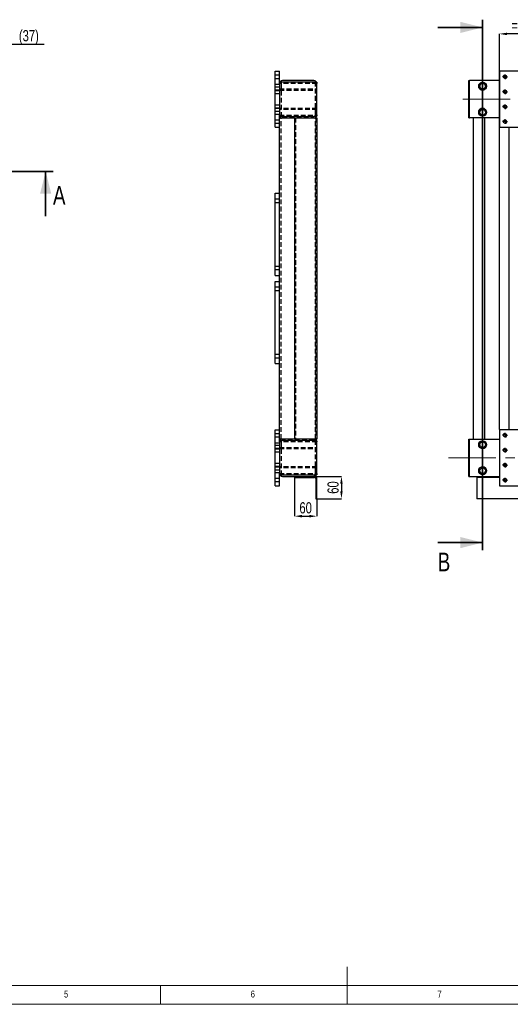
# Model space of a CAD drawing. Header units: millimetres. Extents: x 5 to 589, y 5 to 415.
# Tile 4 of 12: x 209 to 341, y 5 to 269. Entities that reach past the tile are written whole.
import ezdxf

# ---------------------------------------------------------------- set-up
doc = ezdxf.new("R2010")
doc.units = ezdxf.units.MM
doc.header["$PDSIZE"] = -1
doc.linetypes.add('CENTERX2', pattern=[20.32, 12.7, -2.54, 2.54, -2.54])
doc.linetypes.add('HIDDEN', pattern=[1.905, 1.27, -0.635])
for name, color, linetype in [('COTES', 1, 'Continuous'), ('NOTES', 6, 'Continuous'), ('TRAIT-MIXTES', 3, 'CENTERX2'), ('TRAIT-TIRET', 2, 'HIDDEN')]:
    doc.layers.add(name, color=color, linetype=linetype)
doc.layers.add('TRAIT-FORT', color=4, linetype='Continuous', lineweight=25)
doc.styles.add('SLDTEXTSTYLE0', font='TXT', dxfattribs={"width": 0.75})
doc.dimstyles.new('SLDDIMSTYLE2', dxfattribs={"dimtxt": 3, "dimasz": 2, "dimexe": 0, "dimexo": 0.0625, "dimgap": 0.75, "dimtad": 1, "dimdec": 0, "dimlfac": 10, "dimrnd": 1e-09, "dimzin": 12, "dimdsep": 46, "dimtxsty": 'SLDTEXTSTYLE0', "dimsah": 1, "dimcen": 0.09, "dimadec": 0, "dimazin": 3, "dimtfac": 1, "dimtdec": 0, "dimtmove": 0, "dimatfit": 0, "dimfxl": 1, "dimfrac": 2, "dimtolj": 1, "dimtzin": 12, "dimarcsym": 0})
doc.dimstyles.new('SLDDIMSTYLE3', dxfattribs={"dimtxt": 3, "dimasz": 2, "dimexe": 0, "dimexo": 0.0625, "dimgap": 0.75, "dimtad": 1, "dimdec": 0, "dimlfac": 10, "dimrnd": 1e-09, "dimzin": 12, "dimdsep": 46, "dimtxsty": 'SLDTEXTSTYLE0', "dimsah": 1, "dimcen": 0.09, "dimadec": 0, "dimazin": 3, "dimtfac": 1, "dimtdec": 0, "dimtofl": 0, "dimtmove": 0, "dimatfit": 3, "dimfxl": 1, "dimfrac": 2, "dimtolj": 1, "dimtzin": 12, "dimarcsym": 0})

# ---------------------------------------------------------------- blocks, each defined once
blk = doc.blocks.new('_D')
at = {"layer": 'COTES', "color": 0, "lineweight": -2, "transparency": 16777216}
for p, q in [((288.35, 146.4), (295.46, 146.4)), ((295.46, 144.4), (295.46, 142.4)), ((288.65, 140.4), (295.46, 140.4))]:
    blk.add_line(p, q, dxfattribs=at)
at = {"layer": 'COTES', "color": 0, "transparency": 16777216}
for points in [[(295.13, 144.4), (295.8, 144.4), (295.46, 146.4)], [(295.13, 142.4), (295.8, 142.4), (295.46, 140.4)]]:
    blk.add_solid(points, dxfattribs=at)
at = {"layer": 'Defpoints', "color": 0, "transparency": 16777216}
for p in [(288.28, 146.4), (288.58, 140.4), (295.46, 140.4)]:
    blk.add_point(p, dxfattribs=at)
at = {"layer": 'COTES', "color": 0, "transparency": 16777216, "insert": (291.71, 143.4), "char_height": 3, "attachment_point": 2, "rotation": 90, "style": 'SLDTEXTSTYLE0'}
blk.add_mtext('\\A1;60', dxfattribs=at)
blk = doc.blocks.new('_D_1')
at = {"layer": 'COTES', "color": 0, "lineweight": -2, "transparency": 16777216}
for p, q in [((282.88, 146.04), (282.88, 135.73)), ((288.88, 140.34), (288.88, 135.73)), ((284.88, 135.73), (286.88, 135.73))]:
    blk.add_line(p, q, dxfattribs=at)
at = {"layer": 'COTES', "color": 0, "transparency": 16777216}
for points in [[(284.88, 136.07), (284.88, 135.4), (282.88, 135.73)], [(286.88, 136.07), (286.88, 135.4), (288.88, 135.73)]]:
    blk.add_solid(points, dxfattribs=at)
at = {"layer": 'Defpoints', "color": 0, "transparency": 16777216}
for p in [(282.88, 146.1), (288.88, 140.4), (288.88, 135.73)]:
    blk.add_point(p, dxfattribs=at)
at = {"layer": 'COTES', "color": 0, "transparency": 16777216, "insert": (285.88, 139.48), "char_height": 3, "attachment_point": 2, "style": 'SLDTEXTSTYLE0'}
blk.add_mtext('\\A1;60', dxfattribs=at)
blk = doc.blocks.new('_D_3')
at = {"layer": 'COTES', "color": 0, "lineweight": -2, "transparency": 16777216}
for p, q in [((337.76, 158.96), (337.76, 264.9)), ((350.76, 264.9), (339.76, 264.9)), ((352.76, 158.96), (352.76, 264.9))]:
    blk.add_line(p, q, dxfattribs=at)
at = {"layer": 'COTES', "color": 0, "transparency": 16777216}
for points in [[(339.76, 265.23), (339.76, 264.57), (337.76, 264.9)], [(350.76, 265.23), (350.76, 264.57), (352.76, 264.9)]]:
    blk.add_solid(points, dxfattribs=at)
at = {"layer": 'Defpoints', "color": 0, "transparency": 16777216}
for p in [(337.76, 264.9), (337.76, 158.9), (352.76, 158.9)]:
    blk.add_point(p, dxfattribs=at)
at = {"layer": 'COTES', "color": 0, "transparency": 16777216, "insert": (345.26, 268.65), "char_height": 3, "attachment_point": 2, "style": 'SLDTEXTSTYLE0'}
blk.add_mtext('\\A1;=150=', dxfattribs=at)
blk = doc.blocks.new('SW_CENTERMARKSYMBOL_4')
at = {"layer": 'TRAIT-MIXTES', "color": 0}
for p, q in [((-0.4, 0), (-0.63, 0)), ((0, 0), (-0.2, 0)), ((0, 0.4), (0, 0.63)), ((0, 0), (0, 0.2)), ((0, 0), (0, -0.2)), ((0, 0), (0.2, 0)), ((0.4, 0), (0.63, 0)), ((0, -0.4), (0, -0.63))]:
    blk.add_line(p, q, dxfattribs=at)
blk = doc.blocks.new('SW_CENTERMARKSYMBOL_5')
at = {"layer": 'TRAIT-MIXTES', "color": 0}
for p, q in [((-0.4, 0), (-0.63, 0)), ((0, 0), (-0.2, 0)), ((0, 0.4), (0, 0.63)), ((0, 0), (0, 0.2)), ((0, 0), (0, -0.2)), ((0, 0), (0.2, 0)), ((0.4, 0), (0.63, 0)), ((0, -0.4), (0, -0.63))]:
    blk.add_line(p, q, dxfattribs=at)
blk = doc.blocks.new('SW_CENTERMARKSYMBOL_6')
at = {"layer": 'TRAIT-MIXTES', "color": 0}
for p, q in [((-0.4, 0), (-0.63, 0)), ((0, 0), (-0.2, 0)), ((0, 0.4), (0, 0.63)), ((0, 0), (0, 0.2)), ((0, 0), (0, -0.2)), ((0, 0), (0.2, 0)), ((0.4, 0), (0.63, 0)), ((0, -0.4), (0, -0.63))]:
    blk.add_line(p, q, dxfattribs=at)
blk = doc.blocks.new('SW_CENTERMARKSYMBOL_7')
at = {"layer": 'TRAIT-MIXTES', "color": 0}
for p, q in [((-0.4, 0), (-0.63, 0)), ((0, 0), (-0.2, 0)), ((0, 0.4), (0, 0.63)), ((0, 0), (0, 0.2)), ((0, 0), (0, -0.2)), ((0, 0), (0.2, 0)), ((0.4, 0), (0.63, 0)), ((0, -0.4), (0, -0.63))]:
    blk.add_line(p, q, dxfattribs=at)
blk = doc.blocks.new('SW_CENTERMARKSYMBOL_20')
at = {"layer": 'TRAIT-MIXTES', "color": 0}
for p, q in [((-0.4, 0), (-0.63, 0)), ((0, 0), (-0.2, 0)), ((0, 0.4), (0, 0.63)), ((0, 0), (0, 0.2)), ((0, 0), (0, -0.2)), ((0, 0), (0.2, 0)), ((0.4, 0), (0.63, 0)), ((0, -0.4), (0, -0.63))]:
    blk.add_line(p, q, dxfattribs=at)
blk = doc.blocks.new('SW_CENTERMARKSYMBOL_21')
at = {"layer": 'TRAIT-MIXTES', "color": 0}
for p, q in [((-0.4, 0), (-0.63, 0)), ((0, 0), (-0.2, 0)), ((0, 0.4), (0, 0.63)), ((0, 0), (0, 0.2)), ((0, 0), (0, -0.2)), ((0, 0), (0.2, 0)), ((0.4, 0), (0.63, 0)), ((0, -0.4), (0, -0.63))]:
    blk.add_line(p, q, dxfattribs=at)
blk = doc.blocks.new('SW_CENTERMARKSYMBOL_22')
at = {"layer": 'TRAIT-MIXTES', "color": 0}
for p, q in [((-0.4, 0), (-0.63, 0)), ((0, 0), (-0.2, 0)), ((0, 0.4), (0, 0.63)), ((0, 0), (0, 0.2)), ((0, 0), (0, -0.2)), ((0, 0), (0.2, 0)), ((0.4, 0), (0.63, 0)), ((0, -0.4), (0, -0.63))]:
    blk.add_line(p, q, dxfattribs=at)
blk = doc.blocks.new('SW_CENTERMARKSYMBOL_23')
at = {"layer": 'TRAIT-MIXTES', "color": 0}
for p, q in [((-0.4, 0), (-0.63, 0)), ((0, 0), (-0.2, 0)), ((0, 0.4), (0, 0.63)), ((0, 0), (0, 0.2)), ((0, 0), (0, -0.2)), ((0, 0), (0.2, 0)), ((0.4, 0), (0.63, 0)), ((0, -0.4), (0, -0.63))]:
    blk.add_line(p, q, dxfattribs=at)
blk = doc.blocks.new('_D_29')
at = {"layer": 'COTES', "color": 0, "lineweight": -2, "transparency": 16777216}
for p, q in [((196.06, 262.17), (194.06, 262.17)), ((198.06, 253.21), (198.06, 262.17)), ((198.06, 262.17), (201.76, 262.17)), ((201.76, 252.46), (201.76, 262.17)), ((203.76, 262.17), (215.89, 262.17))]:
    blk.add_line(p, q, dxfattribs=at)
at = {"layer": 'COTES', "color": 0, "transparency": 16777216}
for points in [[(196.06, 262.51), (196.06, 261.84), (198.06, 262.17)], [(203.76, 262.51), (203.76, 261.84), (201.76, 262.17)]]:
    blk.add_solid(points, dxfattribs=at)
at = {"layer": 'Defpoints', "color": 0, "transparency": 16777216}
for p in [(198.06, 262.17), (198.06, 253.15), (201.76, 252.4)]:
    blk.add_point(p, dxfattribs=at)
at = {"layer": 'COTES', "color": 0, "transparency": 16777216, "insert": (211.76, 265.92), "char_height": 3, "attachment_point": 2, "style": 'SLDTEXTSTYLE0'}
blk.add_mtext('\\A1;(37)', dxfattribs=at)

msp = doc.modelspace()

# ---------------------------------------------------------------- linework, layer by layer
at = {"lineweight": 35}
for p, q in [((321.26, 266.64), (333.26, 266.64)), ((333.26, 268.64), (333.26, 126.66)), ((218.25, 228.09), (39.69, 228.09)), ((216.25, 216.09), (216.25, 228.09)), ((321.26, 128.66), (333.26, 128.66))]:
    msp.add_line(p, q, dxfattribs=at)
at = {"lineweight": 18}
for p, q in [((277.68, 253.9), (278.88, 253.9)), ((277.68, 253.9), (278.88, 253.9)), ((277.68, 253.9), (278.88, 253.9)), ((277.68, 253.9), (278.88, 253.9)), ((277.68, 252.9), (278.88, 252.9)), ((277.68, 252.9), (278.88, 252.9)), ((277.68, 252.9), (278.88, 252.9)), ((277.68, 252.9), (278.88, 252.9)), ((277.68, 249.9), (278.88, 249.9)), ((277.68, 249.9), (278.88, 249.9)), ((277.68, 249.9), (278.88, 249.9)), ((277.68, 249.9), (278.88, 249.9)), ((277.68, 248.9), (278.88, 248.9)), ((277.68, 248.9), (278.88, 248.9)), ((277.68, 248.9), (278.88, 248.9)), ((277.68, 248.9), (278.88, 248.9)), ((277.68, 245.9), (278.88, 245.9)), ((277.68, 245.9), (278.88, 245.9)), ((277.68, 245.9), (278.88, 245.9)), ((277.68, 245.9), (278.88, 245.9)), ((277.68, 244.9), (278.88, 244.9)), ((277.68, 244.9), (278.88, 244.9)), ((277.68, 244.9), (278.88, 244.9)), ((277.68, 244.9), (278.88, 244.9)), ((277.68, 241.9), (278.88, 241.9)), ((277.68, 241.9), (278.88, 241.9)), ((277.68, 241.9), (278.88, 241.9)), ((277.68, 241.9), (278.88, 241.9)), ((277.68, 240.9), (278.88, 240.9)), ((277.68, 240.9), (278.88, 240.9)), ((277.68, 240.9), (278.88, 240.9)), ((277.68, 240.9), (278.88, 240.9)), ((277.68, 197.1), (278.88, 197.1)), ((277.68, 197.1), (278.88, 197.1)), ((277.68, 196.1), (278.88, 196.1)), ((277.68, 196.1), (278.88, 196.1)), ((278.88, 196.1), (278.88, 197.1)), ((278.88, 196.1), (278.88, 197.1)), ((277.68, 179.1), (278.88, 179.1)), ((277.68, 179.1), (278.88, 179.1)), ((277.68, 178.1), (278.88, 178.1)), ((277.68, 178.1), (278.88, 178.1)), ((278.88, 178.1), (278.88, 179.1)), ((278.88, 178.1), (278.88, 179.1)), ((277.68, 157.9), (278.88, 157.9)), ((277.68, 157.9), (278.88, 157.9)), ((277.68, 157.9), (278.88, 157.9)), ((277.68, 157.9), (278.88, 157.9)), ((277.68, 156.9), (278.88, 156.9)), ((277.68, 156.9), (278.88, 156.9)), ((277.68, 156.9), (278.88, 156.9)), ((277.68, 156.9), (278.88, 156.9)), ((277.68, 154.7), (278.88, 154.7)), ((277.68, 154.7), (278.88, 154.7)), ((277.68, 153.9), (278.88, 153.9)), ((277.68, 153.9), (278.88, 153.9)), ((277.68, 153.9), (278.88, 153.9)), ((277.68, 153.9), (278.88, 153.9)), ((277.68, 153.7), (278.88, 153.7)), ((277.68, 153.7), (278.88, 153.7)), ((278.88, 153.7), (278.88, 154.7)), ((278.88, 153.7), (278.88, 154.7)), ((277.68, 152.9), (278.88, 152.9)), ((277.68, 152.9), (278.88, 152.9)), ((277.68, 152.9), (278.88, 152.9)), ((277.68, 152.9), (278.88, 152.9)), ((277.68, 149.9), (278.88, 149.9)), ((277.68, 149.9), (278.88, 149.9)), ((277.68, 149.9), (278.88, 149.9)), ((277.68, 149.9), (278.88, 149.9)), ((277.68, 149.1), (278.88, 149.1)), ((277.68, 149.1), (278.88, 149.1)), ((277.68, 148.9), (278.88, 148.9)), ((277.68, 148.9), (278.88, 148.9)), ((277.68, 148.9), (278.88, 148.9)), ((277.68, 148.9), (278.88, 148.9)), ((277.68, 148.1), (278.88, 148.1)), ((277.68, 148.1), (278.88, 148.1)), ((278.88, 148.1), (278.88, 149.1)), ((278.88, 148.1), (278.88, 149.1)), ((277.68, 145.9), (278.88, 145.9)), ((277.68, 145.9), (278.88, 145.9)), ((277.68, 145.9), (278.88, 145.9)), ((277.68, 145.9), (278.88, 145.9)), ((277.68, 144.9), (278.88, 144.9)), ((277.68, 144.9), (278.88, 144.9)), ((277.68, 144.9), (278.88, 144.9)), ((277.68, 144.9), (278.88, 144.9)), ((297, 5), (297, 15)), ((10, 10), (584, 10)), ((247, 5), (247, 10)), ((5, 5), (589, 5))]:
    msp.add_line(p, q, dxfattribs=at)
for centre in [(339.26, 253.4), (339.26, 249.4), (339.26, 245.4), (339.26, 241.4), (339.26, 157.4), (339.26, 153.4), (339.26, 149.4), (339.26, 145.4)]:
    msp.add_arc(centre, 0.5, 255, 195, dxfattribs=at)
at = {"lineweight": 35}
for points in [[(333.26, 266.64), (327.26, 268.14), (327.26, 265.14)], [(216.25, 228.09), (214.75, 222.09), (217.75, 222.09)], [(333.26, 128.66), (327.26, 130.16), (327.26, 127.16)]]:
    msp.add_solid(points, dxfattribs=at)
at = {"layer": 'TRAIT-FORT', "lineweight": 25}
for p, q in [((277.68, 239.9), (277.68, 254.9)), ((277.68, 254.9), (278.88, 254.9)), ((278.88, 251.95), (278.88, 254.9)), ((352.76, 254.9), (337.76, 254.9)), ((337.76, 254.9), (337.76, 239.9)), ((278.96, 251.95), (278.88, 251.95)), ((278.88, 251.6), (278.88, 251.95)), ((278.88, 251.6), (278.88, 243.2)), ((288.08, 252.4), (279.68, 252.4)), ((288.88, 251.95), (288.8, 251.95)), ((288.88, 251.95), (288.88, 251.6)), ((288.88, 243.2), (288.88, 251.6)), ((329.56, 251.6), (329.56, 252.4)), ((329.56, 252.4), (329.76, 252.4)), ((329.56, 243.2), (329.56, 251.6)), ((329.76, 251.6), (329.76, 252.4)), ((337.76, 252.4), (329.76, 252.4)), ((329.76, 243.2), (329.76, 251.6)), ((278.88, 242.85), (278.88, 243.2)), ((278.88, 242.85), (278.96, 242.85)), ((278.88, 239.9), (278.88, 242.85)), ((288.8, 242.85), (288.88, 242.85)), ((288.88, 243.2), (288.88, 242.85)), ((329.56, 242.4), (329.56, 243.2)), ((329.76, 242.4), (329.76, 243.2)), ((334.05, 243.2), (334, 243.16)), ((278.88, 242.4), (279.68, 242.4)), ((279.68, 242.4), (288.08, 242.4)), ((282.88, 242.4), (282.88, 156.4)), ((288.28, 242.4), (288.88, 242.4)), ((288.88, 242.4), (288.88, 156.4)), ((329.56, 242.4), (329.76, 242.4)), ((337.76, 242.4), (329.76, 242.4)), ((330.76, 242.4), (330.76, 156.4)), ((333.76, 242.4), (333.76, 156.4)), ((277.68, 239.9), (278.88, 239.9)), ((278.88, 158.9), (278.88, 239.9)), ((337.76, 239.9), (352.76, 239.9)), ((340.26, 239.9), (340.26, 158.9)), ((277.68, 200.2), (277.68, 222.2)), ((277.68, 222.2), (278.88, 222.2)), ((277.68, 200.2), (278.88, 200.2)), ((277.68, 176.6), (277.68, 198.6)), ((277.68, 198.6), (278.88, 198.6)), ((277.68, 176.6), (278.88, 176.6)), ((277.68, 158.9), (278.88, 158.9)), ((277.68, 143.9), (277.68, 158.9)), ((278.88, 155.95), (278.88, 158.9)), ((352.76, 158.9), (337.76, 158.9)), ((337.76, 158.9), (337.76, 143.9)), ((279.68, 156.4), (278.88, 156.4)), ((278.96, 155.95), (278.88, 155.95)), ((278.88, 155.6), (278.88, 155.95)), ((278.88, 155.6), (278.88, 147.2)), ((288.08, 156.4), (279.68, 156.4)), ((288.28, 156.4), (288.88, 156.4)), ((288.88, 155.95), (288.8, 155.95)), ((288.88, 155.95), (288.88, 155.6)), ((288.88, 147.2), (288.88, 155.6)), ((329.56, 155.6), (329.56, 156.4)), ((329.56, 156.4), (329.76, 156.4)), ((329.56, 147.2), (329.56, 155.6)), ((329.76, 155.6), (329.76, 156.4)), ((329.76, 156.4), (337.76, 156.4)), ((329.76, 147.2), (329.76, 155.6)), ((278.88, 146.85), (278.88, 147.2)), ((278.88, 146.85), (278.96, 146.85)), ((278.88, 143.9), (278.88, 146.85)), ((279.68, 146.4), (288.08, 146.4)), ((282.88, 146.4), (282.88, 146.1)), ((282.88, 146.1), (288.28, 146.1)), ((288.58, 145.8), (288.58, 140.4)), ((288.8, 146.85), (288.88, 146.85)), ((288.88, 147.2), (288.88, 146.85)), ((288.88, 140.4), (288.88, 145.8)), ((329.56, 146.4), (329.56, 147.2)), ((329.56, 146.4), (329.76, 146.4)), ((329.76, 146.4), (329.76, 147.2)), ((329.76, 146.4), (337.76, 146.4)), ((331.76, 146.4), (331.76, 146.1)), ((337.76, 146.1), (331.76, 146.1)), ((331.76, 146.1), (331.76, 145.8)), ((331.76, 145.8), (331.76, 140.4)), ((277.68, 143.9), (278.88, 143.9)), ((337.76, 143.9), (352.76, 143.9)), ((288.58, 140.4), (288.88, 140.4)), ((464.76, 140.4), (331.76, 140.4))]:
    msp.add_line(p, q, dxfattribs=at)
for centre, radius in [((339.26, 253.4), 0.425), ((333.26, 250.9), 1.05), ((333.26, 250.9), 0.75), ((339.26, 249.4), 0.425), ((339.26, 245.4), 0.425), ((333.26, 243.9), 1.05), ((333.26, 243.9), 0.75), ((339.26, 241.4), 0.425), ((333.26, 154.9), 1.05), ((333.26, 154.9), 0.75), ((339.26, 157.4), 0.425), ((339.26, 153.4), 0.425), ((333.26, 147.9), 1.05), ((333.26, 147.9), 0.75), ((339.26, 149.4), 0.425), ((339.26, 145.4), 0.425)]:
    msp.add_circle(centre, radius, dxfattribs=at)
for centre, radius, start, end in [((279.68, 251.6), 0.8, 90, 180), ((288.08, 251.6), 0.8, 0, 90), ((333.26, 250.9), 1.05, 138.1897, 41.8103), ((279.68, 243.2), 0.8, 180, 270), ((288.08, 243.2), 0.8, 270, 0), ((333.26, 243.9), 1.05, 318.1897, 221.8103), ((279.68, 155.6), 0.8, 90, 180), ((288.08, 155.6), 0.8, 0, 90), ((333.26, 154.9), 1.05, 138.1897, 41.8103), ((333.26, 147.9), 1.05, 318.1897, 221.8103), ((279.68, 147.2), 0.8, 180, 270), ((288.08, 147.2), 0.8, 270, 0), ((288.28, 145.8), 0.6, 0, 90), ((288.28, 145.8), 0.3, 0, 90)]:
    msp.add_arc(centre, radius, start, end, dxfattribs=at)
for points, knots in [([(332.48, 251.6), (332.56, 251.68), (332.65, 251.78), (332.77, 251.82), (332.79, 251.83)], [0, 0, 0, 0, 0.869261, 1, 1, 1, 1]), ([(333.9, 251.72), (333.93, 251.7), (333.99, 251.67), (334.03, 251.62), (334.05, 251.6)], [0, 0, 0, 0, 0.567286, 1, 1, 1, 1]), ([(332.84, 242.94), (332.83, 242.95), (332.72, 242.98), (332.6, 243.08), (332.5, 243.18), (332.48, 243.2)], [0, 0, 0, 0, 0.0408947, 0.8162575, 1, 1, 1, 1]), ([(332.48, 155.6), (332.56, 155.69), (332.64, 155.77), (332.74, 155.81), (332.74, 155.81)], [0, 0, 0, 0, 0.9851577, 1, 1, 1, 1]), ([(333.9, 155.72), (333.93, 155.7), (333.99, 155.67), (334.03, 155.62), (334.05, 155.6)], [0, 0, 0, 0, 0.567286, 1, 1, 1, 1]), ([(332.83, 146.95), (332.82, 146.95), (332.77, 146.97), (332.67, 147.03), (332.56, 147.12), (332.5, 147.18), (332.48, 147.2)], [0, 0, 0, 0, 0.01289, 0.406621, 0.811435, 1, 1, 1, 1]), ([(334.05, 147.2), (334.01, 147.16), (333.93, 147.08), (333.79, 146.99), (333.64, 146.92), (333.48, 146.87), (333.36, 146.85), (333.29, 146.85), (333.28, 146.85)], [0, 0, 0, 0, 0.188293, 0.382495, 0.570538, 0.76327, 0.963583, 1, 1, 1, 1])]:
    msp.add_open_spline(points, degree=3, knots=knots, dxfattribs=at)
at = {"layer": 'TRAIT-MIXTES', "lineweight": 18}
for p, q in [((462.6, 247.4), (326.45, 247.4)), ((324.14, 151.4), (476.3, 151.4))]:
    msp.add_line(p, q, dxfattribs=at)
at = {"layer": 'TRAIT-TIRET'}
for p, q in [((278.88, 253.83), (277.68, 253.83)), ((277.68, 252.98), (278.88, 252.98)), ((277.68, 251.4), (278.88, 251.4)), ((278.88, 250.63), (277.68, 250.63)), ((288.88, 251.65), (278.88, 251.65)), ((288.8, 251.95), (278.96, 251.95)), ((279.48, 251.95), (278.96, 251.95)), ((279.28, 251.6), (279.28, 243.2)), ((288.08, 252), (279.68, 252)), ((288.81, 251.95), (288.28, 251.95)), ((288.48, 243.2), (288.48, 251.6)), ((278.88, 249.83), (277.68, 249.83)), ((277.68, 249.78), (278.88, 249.78)), ((277.68, 248.98), (278.88, 248.98)), ((278.88, 250.15), (288.88, 250.15)), ((278.88, 249.85), (288.88, 249.85)), ((278.88, 249.85), (279.28, 249.85)), ((288.48, 249.85), (288.88, 249.85)), ((278.88, 245.83), (277.68, 245.83)), ((278.88, 245.03), (277.68, 245.03)), ((277.68, 244.98), (278.88, 244.98)), ((277.68, 244.18), (278.88, 244.18)), ((277.68, 243.4), (278.88, 243.4)), ((288.88, 244.95), (278.88, 244.95)), ((279.28, 244.95), (278.88, 244.95)), ((288.88, 244.65), (278.88, 244.65)), ((278.88, 243.15), (288.88, 243.15)), ((278.96, 242.85), (288.8, 242.85)), ((278.96, 242.85), (279.48, 242.85)), ((279.68, 242.8), (288.08, 242.8)), ((288.28, 242.85), (288.81, 242.85)), ((288.88, 244.95), (288.48, 244.95)), ((278.88, 241.83), (277.68, 241.83)), ((277.68, 240.98), (278.88, 240.98)), ((279.28, 156.4), (279.28, 242.4)), ((283.18, 242.4), (283.18, 156.4)), ((288.08, 242.4), (288.28, 242.4)), ((288.48, 156.4), (288.48, 242.4)), ((288.58, 242.4), (288.58, 156.4)), ((278.88, 220.63), (277.68, 220.63)), ((277.68, 219.78), (278.88, 219.78)), ((278.88, 202.63), (277.68, 202.63)), ((277.68, 201.78), (278.88, 201.78)), ((278.88, 197.03), (277.68, 197.03)), ((277.68, 196.18), (278.88, 196.18)), ((278.88, 179.03), (277.68, 179.03)), ((277.68, 178.18), (278.88, 178.18)), ((278.88, 157.83), (277.68, 157.83)), ((277.68, 156.98), (278.88, 156.98)), ((288.88, 155.65), (278.88, 155.65)), ((288.8, 155.95), (278.96, 155.95)), ((279.48, 155.95), (278.96, 155.95)), ((279.28, 155.6), (279.28, 147.2)), ((288.08, 156), (279.68, 156)), ((288.08, 156.4), (288.28, 156.4)), ((288.81, 155.95), (288.28, 155.95)), ((288.48, 147.2), (288.48, 155.6)), ((277.68, 155.4), (278.88, 155.4)), ((278.88, 154.63), (277.68, 154.63)), ((278.88, 153.83), (277.68, 153.83)), ((277.68, 153.78), (278.88, 153.78)), ((277.68, 152.98), (278.88, 152.98)), ((278.88, 154.15), (288.88, 154.15)), ((278.88, 153.85), (288.88, 153.85)), ((278.88, 153.85), (279.28, 153.85)), ((288.48, 153.85), (288.88, 153.85)), ((278.88, 149.83), (277.68, 149.83)), ((278.88, 149.03), (277.68, 149.03)), ((277.68, 148.98), (278.88, 148.98)), ((277.68, 148.18), (278.88, 148.18)), ((288.88, 148.95), (278.88, 148.95)), ((279.28, 148.95), (278.88, 148.95)), ((288.88, 148.65), (278.88, 148.65)), ((288.88, 148.95), (288.48, 148.95)), ((277.68, 147.4), (278.88, 147.4)), ((278.88, 145.83), (277.68, 145.83)), ((278.88, 147.15), (288.88, 147.15)), ((278.96, 146.85), (288.8, 146.85)), ((278.96, 146.85), (279.49, 146.85)), ((279.68, 146.8), (288.08, 146.8)), ((288.28, 146.4), (288.08, 146.4)), ((288.28, 146.85), (288.81, 146.85)), ((277.68, 144.98), (278.88, 144.98))]:
    msp.add_line(p, q, dxfattribs=at)
for centre, start, end in [((279.68, 251.6), 90, 180), ((288.08, 251.6), 0, 90), ((279.68, 243.2), 180, 270), ((288.08, 243.2), 270, 0), ((279.68, 155.6), 90, 180), ((288.08, 155.6), 0, 90), ((279.68, 147.2), 180, 270), ((288.08, 147.2), 270, 0)]:
    msp.add_arc(centre, 0.4, start, end, dxfattribs=at)

# ---------------------------------------------------------------- block references
at = {"layer": 'TRAIT-MIXTES'}
for name, p in [('SW_CENTERMARKSYMBOL_23', (339.26, 253.4)), ('SW_CENTERMARKSYMBOL_22', (339.26, 249.4)), ('SW_CENTERMARKSYMBOL_21', (339.26, 245.4)), ('SW_CENTERMARKSYMBOL_20', (339.26, 241.4)), ('SW_CENTERMARKSYMBOL_7', (339.26, 157.4)), ('SW_CENTERMARKSYMBOL_6', (339.26, 153.4)), ('SW_CENTERMARKSYMBOL_5', (339.26, 149.4)), ('SW_CENTERMARKSYMBOL_4', (339.26, 145.4))]:
    msp.add_blockref(name, p, dxfattribs=at)

# ---------------------------------------------------------------- texts
at = {"char_height": 5, "attachment_point": 1, "style": 'SLDTEXTSTYLE0'}
for s, insert in [('A', (218.22, 224.16)), ('B', (321.26, 125.97))]:
    msp.add_mtext(s, dxfattribs=dict(at, insert=insert))
at = {"layer": 'NOTES', "char_height": 1.85, "attachment_point": 1, "style": 'SLDTEXTSTYLE0'}
for s, insert in [('5', (221.17, 8.67)), ('6', (271.17, 8.67)), ('7', (321.17, 8.67))]:
    msp.add_mtext(s, dxfattribs=dict(at, insert=insert))

# ---------------------------------------------------------------- dimensions: what is measured, and where the dimension line sits
at = {"layer": 'COTES'}
for base, p1, p2, text, dimstyle, picture, middle in [((337.76, 264.9), (352.76, 158.9), (337.76, 158.9), '=<>=', 'SLDDIMSTYLE3', '_D_3', (345.26, 264.9)), ((198.06, 262.17), (201.76, 252.4), (198.06, 253.15), '(<>)', 'SLDDIMSTYLE2', '_D_29', (211.76, 262.17))]:
    dim = msp.add_linear_dim(base=base, p1=p1, p2=p2, text=text, dimstyle=dimstyle, dxfattribs=at)
    dim.commit()
    dim.dimension.update_dxf_attribs({"geometry": picture, "text_midpoint": middle, "dimtype": 160})
for base, p1, p2, angle, picture, middle in [((288.88, 135.73), (282.88, 146.1), (288.88, 140.4), 0, '_D_1', (285.88, 135.73)), ((295.46, 140.4), (288.28, 146.4), (288.58, 140.4), 90, '_D', (295.46, 143.4))]:
    dim = msp.add_linear_dim(base=base, p1=p1, p2=p2, angle=angle, dimstyle='SLDDIMSTYLE2', dxfattribs=at)
    dim.commit()
    dim.dimension.update_dxf_attribs({"geometry": picture, "text_midpoint": middle, "dimtype": 160})

doc.saveas('drawing.dxf')
